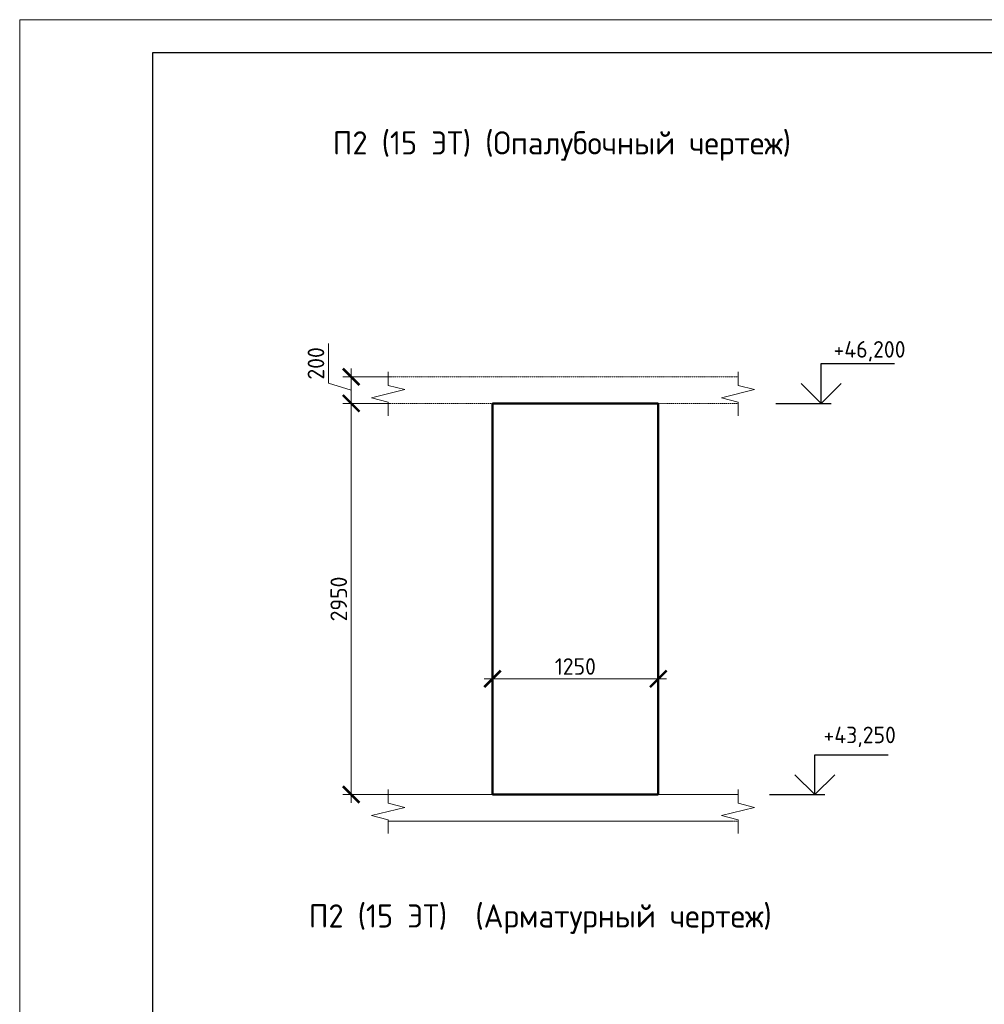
# Model space of a CAD drawing. Header units: millimetres. Extents: x 369815 to 1481759, y -423071 to -27917.
# Tile 166 of 256: x 542900 to 557441, y -382116 to -367266. Entities that reach past the tile are written whole.
import ezdxf

# ---------------------------------------------------------------- set-up
doc = ezdxf.new("R2010")
doc.units = ezdxf.units.MM
doc.linetypes.add('01 Штриховая _4 мм_', pattern=[6, 3.5, -2.5])
for name, color, linetype, lineweight in [('AF_Perekritie', 90, 'Continuous', 18), ('AF_Stena', 90, 'Continuous', 18), ('KR_Fundament', 253, 'Continuous', 18), ('РАЗМЕРЫ', 1, 'Continuous', 9), ('ТОНКИЕ', 7, 'Continuous', 9)]:
    doc.layers.add(name, color=color, linetype=linetype, lineweight=lineweight)
doc.layers.add('ТОЛСТЫЕ_ОСНОВНЫЕ', color=6, linetype='Continuous')
doc.styles.add('GOST-2.304_Type-B', font='GOST_Common.ttf')
doc.dimstyles.new('мой 25', dxfattribs={"dimscale": 100, "dimtxt": 2.5, "dimasz": 2.5, "dimexe": 1.25, "dimexo": 0.625, "dimtad": 1, "dimdec": 0, "dimlfac": 0.5, "dimtxsty": 'GOST-2.304_Type-B', "dimblk": 'ARCHTICK', "dimcen": 2.5, "dimdle": 1.25, "dimaunit": 1, "dimadec": 1, "dimazin": 2, "dimtfac": 1, "dimtdec": 0, "dimtmove": 1, "dimatfit": 3, "dimfxl": 6, "dimfxlon": 1, "dimtfill": 1, "dimlwd": -1, "dimlwe": -1, "dimarcsym": 0})

# ---------------------------------------------------------------- blocks, each defined once
blk = doc.blocks.new('*U78')
at = {"layer": 'ТОЛСТЫЕ_ОСНОВНЫЕ', "color": 6}
blk.add_lwpolyline([(20, 5), (415, 5), (415, 292), (20, 292)], close=True, dxfattribs=at)
at = {"layer": 'ТОНКИЕ'}
blk.add_lwpolyline([(0, 0), (420, 0), (420, 297), (0, 297)], close=True, dxfattribs=at)
blk = doc.blocks.new('_ArchTick')
at = {"color": 0, "linetype": 'ByBlock', "const_width": 0.15}
blk.add_lwpolyline([(-0.5, -0.5), (0.5, 0.5)], dxfattribs=at)
blk = doc.blocks.new('*D1854')
at = {"layer": 'DEFPOINTS', "color": 0, "transparency": 16777216}
for p in [(550027, -375410), (552527, -375410), (552527, -377208)]:
    blk.add_point(p, dxfattribs=at)
at = {"layer": 'РАЗМЕРЫ', "color": 0, "linetype": 'Continuous', "transparency": 16777216}
for p, q in [((550027, -376608), (550027, -377333)), ((552527, -376608), (552527, -377333)), ((549902, -377208), (552652, -377208))]:
    blk.add_line(p, q, dxfattribs=at)
at = {"layer": 'РАЗМЕРЫ', "color": 0, "transparency": 16777216, "xscale": 250, "yscale": 250, "zscale": 250, "rotation": 180}
blk.add_blockref('_ArchTick', (550027, -377208), dxfattribs=at)
at = {"layer": 'РАЗМЕРЫ', "color": 0, "transparency": 16777216, "xscale": 250, "yscale": 250, "zscale": 250}
blk.add_blockref('_ArchTick', (552527, -377208), dxfattribs=at)
at = {"layer": 'РАЗМЕРЫ', "color": 0, "transparency": 16777216, "insert": (551277, -377021), "char_height": 250, "attachment_point": 5, "style": 'GOST-2.304_Type-B', "bg_fill": 3, "box_fill_scale": 1.1, "bg_fill_color": 256, "bg_fill_true_color": 13158600, "bg_fill_transparency": 0}
blk.add_mtext('1250', dxfattribs=at)
blk = doc.blocks.new('*D1885')
at = {"layer": 'DEFPOINTS', "color": 0, "transparency": 16777216}
for p in [(548816, -372653), (547897, -373053), (548816, -373053)]:
    blk.add_point(p, dxfattribs=at)
at = {"layer": 'РАЗМЕРЫ', "color": 0, "linetype": 'Continuous', "transparency": 16777216}
for p, q in [((547554, -372750), (547554, -372150)), ((547897, -372528), (547897, -373178)), ((548497, -372653), (547772, -372653)), ((547897, -372853), (547554, -372750)), ((548497, -373053), (547772, -373053))]:
    blk.add_line(p, q, dxfattribs=at)
at = {"layer": 'РАЗМЕРЫ', "color": 0, "transparency": 16777216, "xscale": 250, "yscale": 250, "zscale": 250}
for p, rotation in [((547897, -372653), 90), ((547897, -373053), 270)]:
    blk.add_blockref('_ArchTick', p, dxfattribs=dict(at, rotation=rotation))
at = {"layer": 'РАЗМЕРЫ', "color": 0, "transparency": 16777216, "insert": (547366, -372450), "char_height": 250, "attachment_point": 5, "rotation": 90, "style": 'GOST-2.304_Type-B', "bg_fill": 3, "box_fill_scale": 1.1, "bg_fill_color": 256, "bg_fill_true_color": 13158600, "bg_fill_transparency": 0}
blk.add_mtext('200', dxfattribs=at)
blk = doc.blocks.new('*D1886')
at = {"layer": 'DEFPOINTS', "color": 0, "transparency": 16777216}
for p in [(548816, -373053), (547897, -378953), (549375, -378953)]:
    blk.add_point(p, dxfattribs=at)
at = {"layer": 'РАЗМЕРЫ', "color": 0, "linetype": 'Continuous', "transparency": 16777216}
for p, q in [((547897, -372928), (547897, -379078)), ((548497, -373053), (547772, -373053)), ((548497, -378953), (547772, -378953))]:
    blk.add_line(p, q, dxfattribs=at)
at = {"layer": 'РАЗМЕРЫ', "color": 0, "transparency": 16777216, "xscale": 250, "yscale": 250, "zscale": 250}
for p, rotation in [((547897, -373053), 90), ((547897, -378953), 270)]:
    blk.add_blockref('_ArchTick', p, dxfattribs=dict(at, rotation=rotation))
at = {"layer": 'РАЗМЕРЫ', "color": 0, "transparency": 16777216, "insert": (547710, -376003), "char_height": 250, "attachment_point": 5, "rotation": 90, "style": 'GOST-2.304_Type-B', "bg_fill": 3, "box_fill_scale": 1.1, "bg_fill_color": 256, "bg_fill_true_color": 13158600, "bg_fill_transparency": 0}
blk.add_mtext('2950', dxfattribs=at)

msp = doc.modelspace()

# ---------------------------------------------------------------- linework, layer by layer
at = {"elevation": 3100}
for points in [[(554982.5, -373053.3), (554982.5, -372453.3)], [(554982.5, -372453.3), (556087.8, -372453.3)], [(554982.5, -373053.3), (554982.5, -372453.3)], [(555282.5, -372753.3), (554982.5, -373053.3), (554682.5, -372753.3)], [(554297.9, -373053.3), (555132.5, -373053.3)], [(554885.8, -378353.3), (555991, -378353.3)], [(554885.8, -378953.3), (554885.8, -378353.3)], [(555185.8, -378653.3), (554885.8, -378953.3), (554585.8, -378653.3)], [(554201.2, -378953.3), (555035.8, -378953.3)]]:
    msp.add_lwpolyline(points, dxfattribs=at)
at = {"layer": 'AF_Perekritie', "linetype": '01 Штриховая _4 мм_', "lineweight": 9}
for p, q in [((553646.7, -372653.3, 3100), (548455.9, -372653.3, 3100)), ((553646.8, -372653.3, 3100), (553728.2, -372653.3, 3100)), ((548455.9, -373053.3, 3100), (553646.7, -373053.3, 3100)), ((553728.2, -373053.3, 3100), (553646.8, -373053.3, 3100)), ((553646.8, -378953.3, 3100), (553728.2, -378953.3, 3100)), ((553728.2, -379353.3, 3100), (553646.8, -379353.3, 3100))]:
    msp.add_line(p, q, dxfattribs=at)
at = {"layer": 'AF_Stena', "lineweight": 50}
for p, q in [((552526.7, -373053.3, 3100), (550026.7, -373053.3, 3100)), ((550026.7, -373053.3, 3100), (550026.7, -378953.3, 3100)), ((552526.7, -378953.3, 3100), (552526.7, -373053.3, 3100)), ((550026.7, -378953.3, 3100), (552526.7, -378953.3, 3100))]:
    msp.add_line(p, q, dxfattribs=at)
at = {"layer": 'AF_Stena', "lineweight": 20, "elevation": 3100}
for points in [[(548455.9, -372728.3), (548455.9, -372578.3)], [(553728.2, -372728.3), (553728.2, -372578.3)], [(548455.9, -372728.3), (548455.9, -372783.3)], [(553728.2, -372728.3), (553728.2, -372783.3)], [(548705.9, -372845.8), (548205.9, -372970.8)], [(548455.9, -372783.3), (548705.9, -372845.8)], [(553978.2, -372845.8), (553478.2, -372970.8)], [(553728.2, -372783.3), (553978.2, -372845.8)], [(548205.9, -372970.8), (548455.9, -373033.3)], [(553478.2, -372970.8), (553728.2, -373033.3)], [(548455.9, -373033.3), (548455.9, -373088.3)], [(548455.9, -373088.3), (548455.9, -373238.3)], [(553728.2, -373033.3), (553728.2, -373088.3)], [(553728.2, -373088.3), (553728.2, -373238.3)], [(553728.2, -379028.3), (553728.2, -378878.3)], [(553728.2, -379028.3), (553728.2, -379083.3)], [(553728.2, -379083.3), (553978.2, -379145.8)], [(553978.2, -379145.8), (553478.2, -379270.8)], [(548205.9, -379270.8), (548455.9, -379333.3)], [(548455.9, -379333.3), (548455.9, -379388.3)], [(548455.9, -379388.3), (548455.9, -379538.3)], [(553478.2, -379270.8), (553728.2, -379333.3)], [(553728.2, -379333.3), (553728.2, -379388.3)], [(553728.2, -379388.3), (553728.2, -379538.3)]]:
    msp.add_lwpolyline(points, dxfattribs=at)
at = {"layer": 'KR_Fundament', "lineweight": 9}
for p, q in [((553728.2, -378953.3, 3100), (548455.9, -378953.3, 3100)), ((548455.9, -379353.3, 3100), (553646.7, -379353.3, 3100))]:
    msp.add_line(p, q, dxfattribs=at)

# ---------------------------------------------------------------- block references
at = {"xscale": 100, "yscale": 100, "zscale": 100}
msp.add_blockref('*U78', (542900.4, -396966.1, 3100), dxfattribs=at)

# ---------------------------------------------------------------- texts
at = {"style": 'GOST-2.304_Type-B'}
for s, p in [('+46,200', (555168.4, -372363.3, 3100)), ('+43,250', (555017.4, -378178.4, 3100))]:
    msp.add_text(s, height=250, dxfattribs=at).set_placement(p)
at = {"layer": 'РАЗМЕРЫ', "char_height": 350, "attachment_point": 5, "style": 'GOST-2.304_Type-B'}
for s, width, insert in [('П2 (15 ЭТ) (Опалубочный чертеж)', 9816.088, (551073.6, -369171.8, 3100)), ('П2 (15 ЭТ)  (Арматурный чертеж)', 10326.693, (550747.8, -380830.7, 3100))]:
    msp.add_mtext_dynamic_manual_height_columns(s, width=width, gutter_width=625, heights=[0], dxfattribs=dict(at, insert=insert))

# ---------------------------------------------------------------- next in the draw order: dimensions: what is measured, and where the dimension line sits
at = {"layer": 'РАЗМЕРЫ', "color": 146}
dim = msp.add_linear_dim(base=(547897.4, -373053.3, 3100), p1=(548816.4, -372653.3, 3100), p2=(548816.4, -373053.3, 3100), angle=90, dimstyle='мой 25', dxfattribs=at)
dim.commit()
dim.dimension.update_dxf_attribs({"geometry": '*D1885', "text_midpoint": (547366.2, -372687.7, 3100)})
at = {"layer": 'РАЗМЕРЫ', "color": 146, "true_color": 0x006272}
dim = msp.add_linear_dim(base=(552526.7, -377208.1, 3100), p1=(550026.7, -375410, 3100), p2=(552526.7, -375410, 3100), dimstyle='мой 25', dxfattribs=at)
dim.commit()
dim.dimension.update_dxf_attribs({"geometry": '*D1854', "text_midpoint": (551276.7, -377020.6, 3100)})

# ---------------------------------------------------------------- next in the draw order: dimensions: what is measured, and where the dimension line sits
at = {"layer": 'РАЗМЕРЫ', "color": 146}
dim = msp.add_linear_dim(base=(547897.4, -378953.3, 3100), p1=(548816.4, -373053.3, 3100), p2=(549375, -378953.3, 3100), angle=90, dimstyle='мой 25', dxfattribs=at)
dim.commit()
dim.dimension.update_dxf_attribs({"geometry": '*D1886', "text_midpoint": (547709.9, -376003.3, 3100)})

# ---------------------------------------------------------------- next in the draw order: linework, layer by layer
at = {"layer": 'AF_Stena', "lineweight": 20, "elevation": 3100}
for points in [[(548455.9, -379028.3), (548455.9, -378878.3)], [(548455.9, -379028.3), (548455.9, -379083.3)], [(548455.9, -379083.3), (548705.9, -379145.8)], [(548705.9, -379145.8), (548205.9, -379270.8)]]:
    msp.add_lwpolyline(points, dxfattribs=at)
at = {"layer": 'KR_Fundament', "lineweight": 9}
msp.add_line((553646.7, -378953.3, 3100), (548455.9, -378953.3, 3100), dxfattribs=at)

doc.saveas('drawing.dxf')
